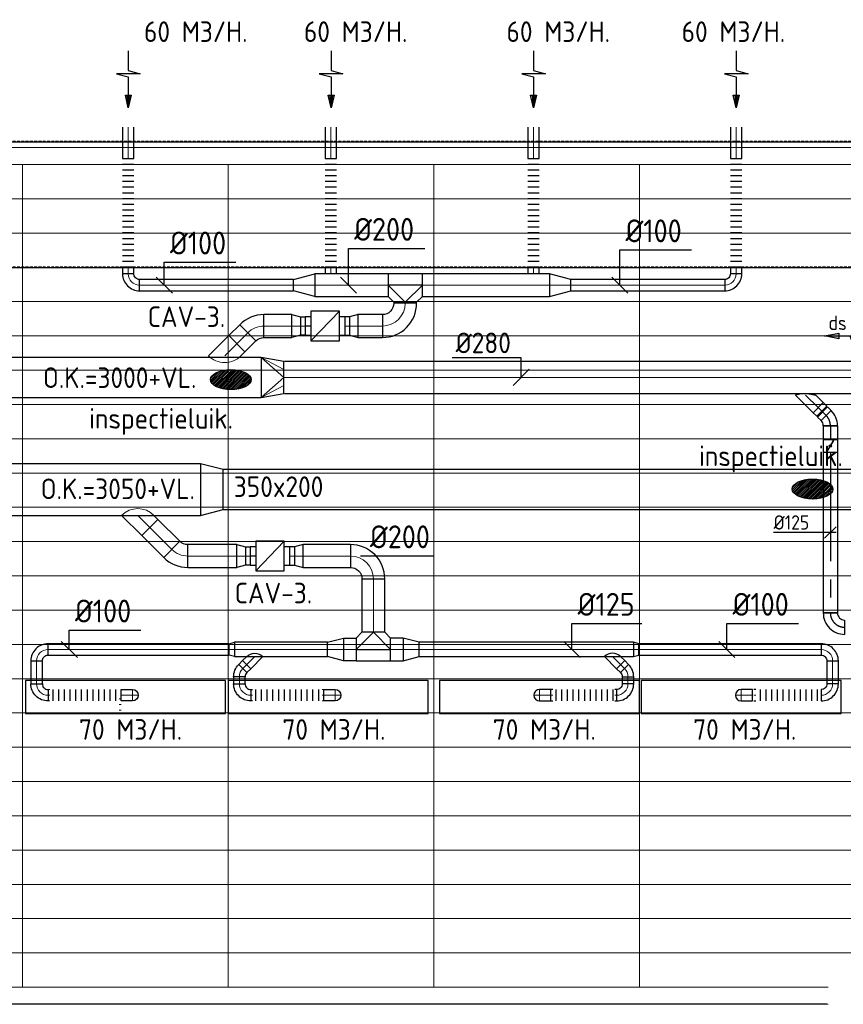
# Model space of a CAD drawing. Header units: millimetres. Extents: x -73257 to 31053, y 5203 to 51987.
# Tile 45 of 58: x -42193 to -34985, y 43369 to 51987. Entities that reach past the tile are written whole.
import ezdxf
from ezdxf.enums import TextEntityAlignment as Align

# ---------------------------------------------------------------- set-up
doc = ezdxf.new("R2010")
doc.units = ezdxf.units.MM
doc.header["$LTSCALE"] = 50
doc.linetypes.add('CENTER2', pattern=[28.575, 19.05, -3.175, 3.175, -3.175])
doc.linetypes.add('DASHED', pattern=[0.75, 0.5, -0.25])
for name, color, linetype in [('4plfd', 254, 'Continuous'), ('BALKEN', 7, 'Continuous'), ('WL570---_RETOUR', 100, 'Continuous'), ('WL570---_RETOUR_HL', 1, 'Continuous'), ('WL570---_TOEVOER', 200, 'Continuous'), ('WM570---_RETOUR', 2, 'Continuous'), ('WM570---_RETOUR_PR', 2, 'Continuous'), ('WM570---_TOEVOER', 2, 'Continuous')]:
    doc.layers.add(name, color=color, linetype=linetype)
for name, color, linetype, lineweight in [('WL570---_BESTAAND-HARTLIJN', 161, 'Continuous', 0), ('WL570---_BESTAAND-RETOUR', 140, 'Continuous', 0), ('WL570---_BESTAAND-TOEVOER', 180, 'Continuous', 0)]:
    doc.layers.add(name, color=color, linetype=linetype, lineweight=lineweight)
doc.styles.add('BURO-025', font='ISO96.shx', dxfattribs={"height": 125})
doc.styles.add('ISO', font='ISO', dxfattribs={"height": 162})
doc.styles.add('LZ-MAATVOEREN', font='simplex')
doc.styles.add('MAATVOERING', font='ISO')

# ---------------------------------------------------------------- blocks, each defined once
blk = doc.blocks.new('Groep-42')
at = {"color": 8, "linetype": 'Continuous', "lineweight": 13}
for p, q in [((-73154.9, 49899.1), (-11882.7, 49899.1)), ((-73154.9, 49599.1), (-11882.7, 49599.1)), ((-73154.9, 49299.1), (-11882.7, 49299.1)), ((-73154.9, 48999.1), (-11882.7, 48999.1)), ((-73154.9, 48699.1), (-11882.7, 48699.1)), ((-73154.9, 48399.1), (-11882.7, 48399.1)), ((-73154.9, 48399.1), (-11882.7, 48399.1)), ((-73154.9, 48099.1), (-11882.7, 48099.1)), ((-73154.9, 47799.1), (-11882.7, 47799.1)), ((-73154.9, 47499.1), (-11882.7, 47499.1)), ((-73154.9, 47199.1), (-11882.7, 47199.1)), ((-73154.9, 46899.1), (-11882.7, 46899.1)), ((-73154.9, 46599.1), (-11882.7, 46599.1)), ((-73154.9, 46299.1), (-11882.7, 46299.1)), ((-73154.9, 45999.1), (-11882.7, 45999.1)), ((-73154.9, 45699.1), (-11882.7, 45699.1)), ((-73154.9, 45399.1), (-11882.7, 45399.1)), ((-73154.9, 45099.1), (-11882.7, 45099.1)), ((-73154.9, 44799.1), (-11882.7, 44799.1)), ((-73154.9, 44499.1), (-11654.9, 44499.1)), ((-73154.9, 44199.1), (-11654.9, 44199.1)), ((-73154.9, 43899.1), (-11654.9, 43899.1)), ((-73154.9, 43599.1), (-11654.9, 43599.1)), ((-73154.9, 43299.1), (-11654.9, 43299.1))]:
    blk.add_line(p, q, dxfattribs=at)
blk = doc.blocks.new('Groep-47')
at = {"color": 8, "linetype": 'Continuous', "lineweight": 13}
blk.add_line((-37015.2, 42852.4), (-54815, 42852.4), dxfattribs=at)
blk = doc.blocks.new('Groep-50')
at = {"color": 8, "linetype": 'Continuous', "lineweight": 13}
for p, q in [((-73304.9, 50349.1), (-4004.9, 50349.1)), ((-73154.9, 50199.1), (-4154.9, 50199.1)), ((-11854.9, 50199.1), (-65654.9, 50199.1)), ((-44054.9, 50199.1), (-44054.9, 42999.1)), ((-44054.9, 50199.1), (-44054.9, 42999.1)), ((-42254.9, 50199.1), (-42254.9, 42999.1)), ((-42254.9, 50199.1), (-42254.9, 42999.1)), ((-40454.9, 50199.1), (-40454.9, 42999.1)), ((-40454.9, 50199.1), (-40454.9, 42999.1)), ((-38654.9, 50199.1), (-38654.9, 42999.1)), ((-38654.9, 50199.1), (-38654.9, 42999.1)), ((-65654.9, 43299.1), (-37005.1, 43299.1)), ((-54794.9, 42999.1), (-37005.1, 42999.1)), ((-37005.1, 42849.1), (-54804.9, 42849.1))]:
    blk.add_line(p, q, dxfattribs=at)
at = {"color": 8}
for name in ['Groep-42', 'Groep-47']:
    blk.add_blockref(name, (0, 0), dxfattribs=at)
blk = doc.blocks.new('Block plafond 3e verd')
at = {"layer": '4plfd'}
blk.add_blockref('Groep-50', (73304.912, -19149.14), dxfattribs=at)
blk = doc.blocks.new('KARO')
for p, q in [((1, 0.5), (0, 0.5)), ((0, -0.5), (1, -0.5))]:
    blk.add_line(p, q)
at = {"invisible_edges": 15}
blk.add_3dface([(0, 0.5), (0, -0.5), (1, -0.5), (1, 0.5)], dxfattribs=at)
at = {"layer": 'WL570---_BESTAAND-HARTLIJN'}
blk.add_line((0, 0), (1, 0), dxfattribs=at)
blk = doc.blocks.new('KARH')
for p, q in [((1, 0.5), (0, 0.5)), ((0, -0.5), (1, -0.5))]:
    blk.add_line(p, q)
at = {"invisible_edges": 15}
blk.add_3dface([(0, 0.5), (0, -0.5), (1, -0.5), (1, 0.5)], dxfattribs=at)
blk = doc.blocks.new('AFZPIJL')
for points in [[(0, -10), (0, -6.52), (-2.06, -5.97), (2.06, -5.97), (0, -5.41), (0, 0)], [(-0.26, -2.22), (0, 0)], [(0.26, -2.22), (0, 0)]]:
    blk.add_lwpolyline(points)
blk.add_lwpolyline([(0.52, -2.22), (-0.52, -2.22), (0, 0)], close=True)
blk = doc.blocks.new('FLLINE100')
blk.add_line((0, -50), (0, 50))
blk = doc.blocks.new('OEX10000100000')
at = {"rotation": 90}
for p in [(0, -50), (0, -100), (0, -150), (0, -200), (0, -250), (0, -300), (0, -350), (0, -400), (0, -450), (0, -500), (0, -550), (0, -600), (0, -650), (0, -700), (0, -750), (0, -800), (0, -850), (0, -900), (0, -950), (0, -1000)]:
    blk.add_blockref('FLLINE100', p, dxfattribs=at)
blk = doc.blocks.new('VBX1601600016025000')
at = {"layer": 'WL570---_TOEVOER'}
for p, q in [((50, -130), (300, 130)), ((300, 0), (350, 0))]:
    blk.add_line(p, q, dxfattribs=at)
blk.add_lwpolyline([(50, -130), (300, -130), (300, 130), (50, 130)], close=True, dxfattribs=at)
for points in [[(50, 80), (0, 80), (0, -80), (50, -80)], [(300, -80), (350, -80), (350, 80), (300, 80)]]:
    blk.add_lwpolyline(points, dxfattribs=at)
blk = doc.blocks.new('OBO10000090H')
blk.add_lwpolyline([(50, -100, 0.414214), (-100, 50), (-100, -50, -0.414214), (-50, -100)], format="xyb", close=True)
at = {"invisible_edges": 15}
for points in [[(-91.3, -50.8), (-74, 47.7), (-100, 50), (-100, -50)], [(-82.9, -53), (-48.7, 41), (-74, 47.7), (-91.3, -50.8)], [(-75, -56.7), (-25, 29.9), (-48.7, 41), (-82.9, -53)], [(-67.9, -61.7), (-3.6, 14.9), (-25, 29.9), (-75, -56.7)], [(-61.7, -67.9), (14.9, -3.6), (-3.6, 14.9), (-67.9, -61.7)], [(-56.7, -75), (29.9, -25), (14.9, -3.6), (-61.7, -67.9)], [(-53, -82.9), (41, -48.7), (29.9, -25), (-56.7, -75)], [(-50.8, -91.3), (47.7, -74), (41, -48.7), (-53, -82.9)], [(-50, -100), (50, -100), (47.7, -74), (-50.8, -91.3)]]:
    blk.add_3dface(points, dxfattribs=at)
at = {"layer": 'WL570---_BESTAAND-HARTLIJN'}
blk.add_arc((-100, -100), 100, 0, 90, dxfattribs=at)
blk = doc.blocks.new('MVLINE')
blk.add_line((35.4, -35.4), (-35.4, 35.4))
blk = doc.blocks.new('OBO20000045H')
blk.add_lwpolyline([(100, -82.8, 0.198912), (12.1, 129.3), (-129.3, -12.1, -0.198912), (-100, -82.8)], format="xyb", close=True)
at = {"invisible_edges": 15}
for points in [[(-123.4, -18.6), (29.8, 110), (12.1, 129.3), (-129.3, -12.1)], [(-118.1, -25.5), (45.7, 89.2), (29.8, 110), (-123.4, -18.6)], [(-113.4, -32.8), (59.8, 67.2), (45.7, 89.2), (-118.1, -25.5)], [(-109.4, -40.6), (71.9, 43.9), (59.8, 67.2), (-113.4, -32.8)], [(-106, -48.6), (81.9, 19.8), (71.9, 43.9), (-109.4, -40.6)], [(-103.4, -57), (89.8, -5.2), (81.9, 19.8), (-106, -48.6)], [(-101.5, -65.5), (95.4, -30.7), (89.8, -5.2), (-103.4, -57)], [(-100.4, -74.1), (98.9, -56.7), (95.4, -30.7), (-101.5, -65.5)], [(-100, -82.8), (100, -82.8), (98.9, -56.7), (-100.4, -74.1)]]:
    blk.add_3dface(points, dxfattribs=at)
at = {"layer": 'WL570---_BESTAAND-HARTLIJN'}
blk.add_arc((-200, -82.8), 200, 0, 45, dxfattribs=at)
blk = doc.blocks.new('OSV20010001860G')
blk.add_lwpolyline([(0, -100), (186.6, -50), (186.6, 50), (0, 100)], close=True)
at = {"layer": 'WL570---_BESTAAND-HARTLIJN'}
blk.add_line((0, 0), (186.6, 0), dxfattribs=at)
blk = doc.blocks.new('OZA2500200045R')
blk.add_lwpolyline([(141.4, 0), (176.8, 35.4), (35.4, 176.8), (-141.4, 0)])
at = {"layer": 'WL570---_BESTAAND-HARTLIJN'}
blk.add_line((0, 0), (106.1, 106.1), dxfattribs=at)
at = {"layer": 'WL570---_BESTAAND-RETOUR'}
blk.add_arc((0, 141.4), 200, 225, 315, dxfattribs=at)
blk = doc.blocks.new('OSV2001600740G')
blk.add_lwpolyline([(0, -100), (74.6, -80), (74.6, 80), (0, 100)], close=True)
at = {"layer": 'WL570---_BESTAAND-HARTLIJN'}
blk.add_line((0, 0), (74.6, 0), dxfattribs=at)
blk = doc.blocks.new('VRO350250002802000H')
blk.add_lwpolyline([(0, 175), (0, -175), (200, -140), (200, 140)], close=True)
at = {"layer": 'WL570---_BESTAAND-RETOUR'}
for p, q in [((0, 175), (200, 70)), ((0, -175), (200, -70))]:
    blk.add_line(p, q, dxfattribs=at)
blk.add_lwpolyline([(0, -175), (0, -175), (200, 0), (0, 175)], dxfattribs=at)
blk = doc.blocks.new('OBO20000090H')
blk.add_lwpolyline([(100, -200, 0.414214), (-200, 100), (-200, -100, -0.414214), (-100, -200)], format="xyb", close=True)
at = {"invisible_edges": 15}
for points in [[(-182.6, -101.5), (-147.9, 95.4), (-200, 100), (-200, -100)], [(-165.8, -106), (-97.4, 81.9), (-147.9, 95.4), (-182.6, -101.5)], [(-150, -113.4), (-50, 59.8), (-97.4, 81.9), (-165.8, -106)], [(-135.7, -123.4), (-7.2, 29.8), (-50, 59.8), (-150, -113.4)], [(-123.4, -135.7), (29.8, -7.2), (-7.2, 29.8), (-135.7, -123.4)], [(-113.4, -150), (59.8, -50), (29.8, -7.2), (-123.4, -135.7)], [(-106, -165.8), (81.9, -97.4), (59.8, -50), (-113.4, -150)], [(-101.5, -182.6), (95.4, -147.9), (81.9, -97.4), (-106, -165.8)], [(-100, -200), (100, -200), (95.4, -147.9), (-101.5, -182.6)]]:
    blk.add_3dface(points, dxfattribs=at)
at = {"layer": 'WL570---_BESTAAND-HARTLIJN'}
blk.add_arc((-200, -200), 200, 0, 90, dxfattribs=at)
blk = doc.blocks.new('OTS20020020000H')
at = {"layer": 'WL570---_RETOUR'}
blk.add_line((-150, 0), (150, 0), dxfattribs=at)
blk.add_lwpolyline([(-150, -100), (150, -100), (150, 100), (100, 150), (-100, 150), (-150, 100)], close=True, dxfattribs=at)
blk.add_lwpolyline([(-150, 0), (0, 150), (150, 0)], dxfattribs=at)
blk = doc.blocks.new('VV245020035020002000G')
blk.add_lwpolyline([(0, -225), (200, -175), (200, 175), (0, 225)], close=True)
at = {"invisible_edges": 15}
blk.add_3dface([(0, -225), (200, -175), (200, 175), (0, 225)], dxfattribs=at)
blk = doc.blocks.new('OBO10000090L')
blk.add_lwpolyline([(50, 0, 0.414214), (-100, 150), (-100, 50, -0.414214), (-50, 0)], format="xyb", close=True)
at = {"invisible_edges": 15}
for points in [[(-91.3, 49.2), (-74, 147.7), (-100, 150), (-100, 50)], [(-82.9, 47), (-48.7, 141), (-74, 147.7), (-91.3, 49.2)], [(-75, 43.3), (-25, 129.9), (-48.7, 141), (-82.9, 47)], [(-67.9, 38.3), (-3.6, 114.9), (-25, 129.9), (-75, 43.3)], [(-61.7, 32.1), (14.9, 96.4), (-3.6, 114.9), (-67.9, 38.3)], [(-56.7, 25), (29.9, 75), (14.9, 96.4), (-61.7, 32.1)], [(-53, 17.1), (41, 51.3), (29.9, 75), (-56.7, 25)], [(-50.8, 8.7), (47.7, 26), (41, 51.3), (-53, 17.1)], [(-50, 0), (50, 0), (47.7, 26), (-50.8, 8.7)]]:
    blk.add_3dface(points, dxfattribs=at)
at = {"layer": 'WL570---_BESTAAND-HARTLIJN'}
blk.add_arc((-100, 0), 100, 0, 90, dxfattribs=at)
blk = doc.blocks.new('ORN_T_SP')
blk.add_lwpolyline([(-0.5, 0.5), (-0.5, -0.5), (0.5, -0.5), (0.5, 0.5)], close=True)
at = {"style": 'LZ-MAATVOEREN', "flags": 9}
for tag, p in [('ROS_TYPE', (0.6333, 0.6833)), ('ROS_M3H', (0.6333, 0.4833)), ('ROS_ZIJDE', (0.6333, 0.2833)), ('ROS_STAT', (0.6333, 0.0833))]:
    blk.add_attdef(tag, p, '', height=0.125, dxfattribs=at)
blk = doc.blocks.new('OEX1000063300')
at = {"rotation": 180}
for p in [(50, 0), (100, 0), (150, 0), (200, 0), (250, 0), (300, 0), (350, 0), (400, 0), (450, 0), (500, 0), (550, 0), (600, 0)]:
    blk.add_blockref('FLLINE100', p, dxfattribs=at)
blk = doc.blocks.new('OSV1251000460G')
blk.add_lwpolyline([(0, -62.5), (46.7, -50), (46.7, 50), (0, 62.5)], close=True)
at = {"layer": 'WL570---_BESTAAND-HARTLIJN'}
blk.add_line((0, 0), (46.7, 0), dxfattribs=at)
blk = doc.blocks.new('OBO10000090ZE')
blk.add_lwpolyline([(-50, 0), (50, 0), (50, 100, 1), (-50, 100)], format="xyb", close=True)
at = {"layer": 'WL570---_BESTAAND-HARTLIJN'}
for points in [[(-50, 100), (50, 100)], [(0, 0), (0, 150)]]:
    blk.add_lwpolyline(points, dxfattribs=at)
blk = doc.blocks.new('OZA1250100045L')
at = {"layer": 'WL570---_TOEVOER'}
blk.add_line((0, 0), (-70.7, 70.7), dxfattribs=at)
blk.add_lwpolyline([(-70.7, 0), (-106.1, 35.4), (-35.4, 106.1), (70.7, 0)], dxfattribs=at)
blk.add_arc((0, 70.7), 100, 225, 315, dxfattribs=at)
blk = doc.blocks.new('OBO10000045H')
blk.add_lwpolyline([(50, -41.4, 0.198912), (6.1, 64.6), (-64.6, -6.1, -0.198912), (-50, -41.4)], format="xyb", close=True)
at = {"invisible_edges": 15}
for points in [[(-61.7, -9.3), (14.9, 55), (6.1, 64.6), (-64.6, -6.1)], [(-59, -12.7), (22.9, 44.6), (14.9, 55), (-61.7, -9.3)], [(-56.7, -16.4), (29.9, 33.6), (22.9, 44.6), (-59, -12.7)], [(-54.7, -20.3), (35.9, 22), (29.9, 33.6), (-56.7, -16.4)], [(-53, -24.3), (41, 9.9), (35.9, 22), (-54.7, -20.3)], [(-51.7, -28.5), (44.9, -2.6), (41, 9.9), (-53, -24.3)], [(-50.8, -32.7), (47.7, -15.4), (44.9, -2.6), (-51.7, -28.5)], [(-50.2, -37.1), (49.4, -28.3), (47.7, -15.4), (-50.8, -32.7)], [(-50, -41.4), (50, -41.4), (49.4, -28.3), (-50.2, -37.1)]]:
    blk.add_3dface(points, dxfattribs=at)
at = {"layer": 'WL570---_BESTAAND-HARTLIJN'}
blk.add_arc((-100, -41.4), 100, 0, 45, dxfattribs=at)
blk = doc.blocks.new('OSV20012501390G')
blk.add_lwpolyline([(0, -100), (140, -62.5), (140, 62.5), (0, 100)], close=True)
at = {"layer": 'WL570---_BESTAAND-HARTLIJN'}
blk.add_line((0, 0), (140, 0), dxfattribs=at)
blk = doc.blocks.new('OEX1000056800')
at = {"rotation": 180}
for p in [(50, 0), (100, 0), (150, 0), (200, 0), (250, 0), (300, 0), (350, 0), (400, 0), (450, 0), (500, 0), (550, 0)]:
    blk.add_blockref('FLLINE100', p, dxfattribs=at)
blk = doc.blocks.new('OEX1000058500')
at = {"rotation": 180}
for p in [(50, 0), (100, 0), (150, 0), (200, 0), (250, 0), (300, 0), (350, 0), (400, 0), (450, 0), (500, 0), (550, 0)]:
    blk.add_blockref('FLLINE100', p, dxfattribs=at)
blk = doc.blocks.new('*U564')
at = {"color": 0, "ltscale": 10}
for p, q in [((0, 88.4, -2700), (65.9, 154.3, -2700)), ((65.9, 154.3, -2700), (154.3, 65.9, -2700)), ((0.1, -88.3, -2700), (154.3, 65.9, -2700))]:
    blk.add_line(p, q, dxfattribs=at)
blk.add_spline([(-0.1, -88.1, -2700), (-0.6, -87.1, -2700), (-1.3, -85.6, -2700), (-2.2, -83.4, -2700), (-3.3, -80.6, -2700), (-4.6, -77.2, -2700), (-6, -73.1, -2700), (-7.5, -68.4, -2700), (-9, -63.1, -2700), (-10.4, -57.2, -2700), (-11.7, -50.7, -2700), (-12.9, -43.6, -2700), (-13.7, -35.9, -2700), (-14.4, -27.8, -2700), (-14.7, -19.2, -2700), (-14.7, -10.2, -2700), (-14.4, -1, -2700), (-13.7, 8.4, -2700), (-12.9, 17.8, -2700), (-11.7, 27.2, -2700), (-10.4, 36.3, -2700), (-9, 45.1, -2700), (-7.5, 53.4, -2700), (-6, 61, -2700), (-4.6, 67.9, -2700), (-3.3, 74, -2700), (-2.2, 79, -2700), (-1.3, 83.1, -2700), (-0.6, 86, -2700), (-0.1, 87.8, -2700), (0, 88.4, -2700)], degree=3, dxfattribs=at)
at = {"layer": 'WL570---_RETOUR_HL', "linetype": 'CENTER2'}
blk.add_line((0, 0, -2700), (110.1, 110.1, -2700), dxfattribs=at)
at = {"layer": 'WM570---_RETOUR_PR', "color": 2, "style": 'BURO-025'}
blk.add_attdef('POSNR', text='', height=125, dxfattribs=at).set_placement((0, 0), align=Align.MIDDLE)
blk = doc.blocks.new('*U565')
at = {"color": 0, "ltscale": 10}
for p, q in [((-49.3, 62.5, -2700), (-5, 62.5, -2700)), ((-49.3, 62.5, -2700), (-49.3, -62.5, -2700)), ((-5, 62.5, -2700), (-5, -62.5, -2700)), ((-5, 59.375, -2700), (5, 59.375, -2700)), ((5, 62.5, -2700), (49.3, 62.5, -2700)), ((5, 62.5, -2700), (5, -62.5, -2700)), ((49.3, 62.5, -2700), (49.3, -62.5, -2700)), ((-49.3, -62.5, -2700), (-5, -62.5, -2700)), ((-5, -59.375, -2700), (5, -59.375, -2700)), ((5, -62.5, -2700), (49.3, -62.5, -2700))]:
    blk.add_line(p, q, dxfattribs=at)
at = {"layer": 'WL570---_RETOUR_HL', "linetype": 'CENTER2'}
blk.add_line((-49.3, 0, -2700), (49.3, 0, -2700), dxfattribs=at)
at = {"layer": 'WM570---_RETOUR_PR', "color": 2, "style": 'BURO-025'}
blk.add_attdef('POSNR', text='', height=125, dxfattribs=at).set_placement((0, 0), align=Align.MIDDLE)
blk = doc.blocks.new('*U566')
at = {"color": 0, "ltscale": 10}
for p, q in [((-51.8, -62.5, -2700), (-51.8, 62.5, -2700)), ((80.8, 7.6, -2700), (-7.6, -80.8, -2700))]:
    blk.add_line(p, q, dxfattribs=at)
for radius in [187.6, 62.6]:
    blk.add_arc((-51.8, -125.1, -2700), radius, 45, 90, dxfattribs=at)
at = {"layer": 'WL570---_RETOUR_HL', "linetype": 'CENTER2'}
blk.add_arc((-51.8, -125.1, -2700), 125.1, 45, 90, dxfattribs=at)
at = {"layer": 'WM570---_RETOUR_PR', "color": 2, "style": 'BURO-025'}
blk.add_attdef('POSNR', text='', height=125, dxfattribs=at).set_placement((0, 0), align=Align.MIDDLE)
blk = doc.blocks.new('*U567')
at = {"color": 0, "ltscale": 10}
for p, q in [((-62.5, 125, -2700), (62.5, 125, -2700)), ((-125, -62.5, -2700), (-125, 62.5, -2700))]:
    blk.add_line(p, q, dxfattribs=at)
for radius, end in [(62.5, 0), (187.5, 360)]:
    blk.add_arc((-125, 125, -2700), radius, 270, end, dxfattribs=at)
at = {"layer": 'WL570---_RETOUR_HL', "linetype": 'CENTER2'}
blk.add_arc((-125, 125, -2700), 125, 270, 0, dxfattribs=at)
at = {"layer": 'WM570---_RETOUR_PR', "color": 2, "style": 'BURO-025'}
blk.add_attdef('POSNR', text='', height=125, dxfattribs=at).set_placement((0, 0), align=Align.MIDDLE)
blk = doc.blocks.new('*U568')
at = {"color": 0, "ltscale": 10}
for p, q in [((0, 62.5, -2700), (1405.4, 62.5, -2700)), ((1405.4, 62.5, -2700), (1405.4, -62.5, -2700)), ((0, -62.5, -2700), (1405.4, -62.5, -2700))]:
    blk.add_line(p, q, dxfattribs=at)
at = {"layer": 'WL570---_RETOUR_HL', "linetype": 'CENTER2'}
blk.add_line((0, 0, -2700), (1405.4, 0, -2700), dxfattribs=at)
at = {"layer": 'WM570---_RETOUR_PR', "color": 2, "style": 'BURO-025'}
blk.add_attdef('POSNR', text='', height=125, dxfattribs=at).set_placement((0, 0), align=Align.MIDDLE)
blk = doc.blocks.new('*U571')
at = {"layer": 'WM570---_RETOUR', "color": 0, "ltscale": 10}
for p, q in [((50, 0), (-496.7, 0)), ((-50, -50), (50, 50))]:
    blk.add_line(p, q, dxfattribs=at)
at = {"layer": 'WM570---_RETOUR', "color": 0, "style": 'BURO-025'}
blk.add_text('%%c125', height=125, dxfattribs=at).set_placement((-496.7, 25))
blk = doc.blocks.new('*U572')
at = {"color": 0, "ltscale": 10}
for p, q in [((0, 62.5, -2700), (120.9, 62.5, -2700)), ((0, -62.5, -2700), (0, 62.5, -2700)), ((0, -62.5, -2700), (120.9, -62.5, -2700))]:
    blk.add_line(p, q, dxfattribs=at)
at = {"layer": 'WL570---_RETOUR_HL', "linetype": 'CENTER2'}
blk.add_line((0, 0, -2700), (120.9, 0, -2700), dxfattribs=at)
at = {"layer": 'WM570---_RETOUR_PR', "color": 2, "style": 'BURO-025'}
blk.add_attdef('POSNR', text='', height=125, dxfattribs=at).set_placement((0, 0), align=Align.MIDDLE)
blk = doc.blocks.new('*U573')
at = {"ltscale": 10}
for p, q in [((-56.4, 62.5, -2700), (56.4, 62.5, -2700)), ((-56.4, -62.5, -2700), (-56.4, 62.5, -2700)), ((-49.4, 27.3, -2700), (-48.4, 29.1, -2700)), ((48.4, -29.1, -2700), (-49.4, 27.3, -2700)), ((49.4, -27.3, -2700), (-48.4, 29.1, -2700)), ((56.4, 62.5, -2700), (56.4, -62.5, -2700)), ((-56.4, -62.5, -2700), (56.4, -62.5, -2700)), ((48.4, -29.1, -2700), (49.4, -27.3, -2700))]:
    blk.add_line(p, q, dxfattribs=at)
blk.add_circle((0, 0, -2700), 9.41, dxfattribs=at)
at = {"layer": 'WL570---_RETOUR', "color": 2, "style": 'BURO-025'}
blk.add_attdef('I', text='', height=125, dxfattribs=at).set_placement((0, 0), align=Align.MIDDLE)
at = {"layer": 'WM570---_RETOUR_PR', "color": 2, "style": 'BURO-025'}
blk.add_attdef('POSNR', text='', height=125, dxfattribs=at).set_placement((0, 0), align=Align.MIDDLE)
blk = doc.blocks.new('LU-PIJL6')
at = {"color": 0, "linetype": 'Continuous'}
for p, q in [((0, 0), (-7.5, 0)), ((-5.5, 0), (-5, -1.5)), ((-5, -1.5), (-5, 1.5)), ((-5, 1.5), (-4.5, 0)), ((-2.5, -0.5), (-2.5, 0.5)), ((-2.5, 0.5), (0, 0)), ((0, 0), (-2.5, -0.5))]:
    blk.add_line(p, q, dxfattribs=at)
blk.add_solid([(-2.5, 0.5), (-2.5, -0.5), (0, 0)], dxfattribs=at)

msp = doc.modelspace()

# ---------------------------------------------------------------- hatches: boundary and pattern name
h = msp.add_hatch()
h.set_pattern_fill('ANSI31', color=1, scale=3.5, style=0)
h.set_pattern_definition([(45, (-37689.504, 29740.361), (-7.857724, 7.857724), [])])
edge = h.paths.add_edge_path()
edge.add_ellipse((-40345.788, 48836.274), major_axis=(-178.409, 0), ratio=0.48971085, start_angle=0, end_angle=360)
h = msp.add_hatch()
h.set_pattern_fill('ANSI31', color=1, scale=3.5, style=0)
h.set_pattern_definition([(45, (-32597.429, 28782.882), (-7.857724, 7.857724), [])])
edge = h.paths.add_edge_path()
edge.add_ellipse((-35253.714, 47878.795), major_axis=(-178.409, 0), ratio=0.48971085, start_angle=0, end_angle=360)

# ---------------------------------------------------------------- linework, layer by layer
at = {"layer": 'BALKEN', "linetype": 'DASHED'}
for p, q in [((-71316.327, 50923.799), (-2228.026, 50923.799)), ((-71316.327, 49823.799), (-2228.026, 49823.799))]:
    msp.add_line(p, q, dxfattribs=at)
at = {"layer": 'BALKEN', "linetype": 'Continuous'}
for p, q in [((-71316.205, 50919.092), (-2228.01, 50919.092)), ((-71316.205, 49819.092), (-2228.01, 49819.092))]:
    msp.add_line(p, q, dxfattribs=at)
at = {"layer": 'WL570---_RETOUR'}
msp.add_ellipse((-40345.788, 48836.274), major_axis=(-178.409, 0), ratio=0.48971085, dxfattribs=at)
at = {"layer": 'WL570---_TOEVOER'}
msp.add_ellipse((-35253.714, 47878.795), major_axis=(-178.409, 0), ratio=0.48971085, dxfattribs=at)
at = {"layer": 'WM570---_RETOUR'}
for points in [[(-39315.738, 49663.192), (-39315.738, 49984.99), (-38646.69, 49984.99)], [(-36940.632, 49663.192), (-36940.632, 49971.835), (-36314.441, 49971.835)], [(-40927.937, 49663.192), (-40927.937, 49865.303), (-40301.746, 49865.303)], [(-37803.957, 48855.732), (-37803.957, 49028.061), (-38409.203, 49028.061)]]:
    msp.add_lwpolyline(points, dxfattribs=at)
at = {"layer": 'WM570---_TOEVOER'}
for points in [[(-39210.208, 47293.958), (-38565.378, 47293.958)], [(-41759.247, 46474.904), (-41759.247, 46644.393), (-41133.057, 46644.393)], [(-37359.82, 46474.904), (-37359.82, 46703.051), (-36747.915, 46703.051)], [(-36003.82, 46474.904), (-36003.82, 46703.051), (-35377.629, 46703.051)]]:
    msp.add_lwpolyline(points, dxfattribs=at)

# ---------------------------------------------------------------- block references
at = {"layer": 'WL570---_BESTAAND-RETOUR', "xscale": 8.033562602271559, "yscale": 200, "zscale": 200, "rotation": 90}
msp.add_blockref('KARO', (-38819.076, 49505.158), dxfattribs=at)
at = {"layer": 'WL570---_BESTAAND-TOEVOER', "yscale": 100, "zscale": 100}
for p, xscale in [((-41929.088, 46073.874), -16.2227493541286), ((-39531.441, 46073.874), -16.03765465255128), ((-41305.99, 45993.161), -16.03765465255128)]:
    msp.add_blockref('KARO', p, dxfattribs=dict(at, xscale=xscale))
at = {"layer": 'WL570---_RETOUR'}
for name, p, xscale, yscale, zscale, rotation in [('AFZPIJL', (-41242.831, 51215.174), 50, 50, 50, 180), ('AFZPIJL', (-39468.472, 51215.174), 50, 50, 50, 180), ('AFZPIJL', (-37695.456, 51215.174), 50, 50, 50, 180), ('AFZPIJL', (-35921.769, 51215.174), 50, 50, 50, 180), ('KARO', (-41244.014, 50770.412), 275.9456809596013, 100, 100, 90), ('KARO', (-39469.655, 50770.412), 275.9456809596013, 100, 100, 90), ('KARO', (-37696.639, 50770.412), 275.9456809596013, 100, 100, 90), ('KARO', (-35922.951, 50770.412), 275.9456809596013, 100, 100, 90), ('KARO', (-41244.014, 49819.788), 55.98824614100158, 100, 100, 270), ('KARO', (-39470.326, 49819.788), 56.74591008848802, 100, 100, 270), ('KARO', (-37696.639, 49819.788), 56.29579252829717, 100, 100, 270), ('KARO', (-35922.951, 49819.788), 56.55323533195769, 100, 100, 270), ('KARO', (-37557.623, 49663.192), 1112.375284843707, 200, 200, 180), ('KARO', (-39795.945, 49663.192), 1348.069124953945, 100, 100, 180), ('KARO', (-36022.951, 49663.192), 1348.069124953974, 100, 100, 180), ('KARO', (-39736.056, 49305.158), -41.65426006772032, 160, 160, 180), ('KARO', (-39305.525, 49305.158), 41.65426006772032, 160, 160, 180), ('KARO', (-40292.739, 49150.828), 135.413530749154, 200, 200, 45.00000000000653), ('LU-PIJL6', (-35149.889, 49219.012), 50, 50, 50, 180)]:
    msp.add_blockref(name, p, dxfattribs=dict(at, xscale=xscale, yscale=yscale, zscale=zscale, rotation=rotation))
for name, p in [('Block plafond 3e verd', (-71418.596, 19669.012)), ('OEX10000100000', (-41244.014, 50819.788)), ('OEX10000100000', (-39469.655, 50819.788)), ('OEX10000100000', (-37696.639, 50819.788)), ('OEX10000100000', (-35922.951, 50819.788)), ('OSV20010001860G', (-37557.623, 49663.192)), ('OZA2500200045R', (-40398.805, 49044.762)), ('VRO350250002802000H', (-40080.728, 48855.732))]:
    msp.add_blockref(name, p, dxfattribs=at)
for name, p, rotation in [('OBO10000090H', (-41244.014, 49663.192), 180), ('OTS20020020000H', (-38819.076, 49663.192), 180), ('OBO10000090H', (-35922.951, 49663.192), 270), ('OBO20000090H', (-38819.076, 49305.158), 270), ('OBO20000045H', (-40138.409, 49305.158), 90.00000000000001), ('VBX1601600016025000', (-39345.791, 49305.158), 179.9999999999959), ('OSV2001600740G', (-39230.884, 49305.158), 180), ('*U564', (-35314.443, 48701.403, 2700), 270), ('*U565', (-35169.479, 48556.439, 2700), 315), ('*U566', (-35097.991, 48484.95, 2700), 315), ('*U572', (-35097.991, 48433.15, 2700), 270), ('*U573', (-35097.991, 48255.83, 2700), 270), ('*U568', (-35097.991, 48199.38, 2700), 270), ('*U567', (-35097.991, 46669.012, 2700), 270)]:
    msp.add_blockref(name, p, dxfattribs=dict(at, rotation=rotation))
at = {"layer": 'WL570---_RETOUR', "xscale": -1}
msp.add_blockref('OSV20010001860G', (-39609.342, 49663.192), dxfattribs=at)
at = {"layer": 'WL570---_RETOUR'}
for name, p, xscale, yscale, zscale in [('KARO', (-39609.342, 49663.192), 641.8618589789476, 200, 200), ('KARO', (-40055.566, 49305.158), 244.8684705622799, 200, 200), ('KARO', (-39235.357, 49305.158), 216.2812768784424, 200, 200), ('KARH', (-46173.446, 48855.732), 6092.717157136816, 350, 250), ('KARO', (-39876.547, 48855.732), 6976.346296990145, 280, 280)]:
    msp.add_blockref(name, p, dxfattribs=dict(at, xscale=xscale, yscale=yscale, zscale=zscale))
at = {"layer": 'WL570---_RETOUR', "xscale": -1, "rotation": 180}
msp.add_blockref('OSV2001600740G', (-39810.697, 49305.158), dxfattribs=at)
at = {"layer": 'WL570---_TOEVOER'}
for name, p, xscale, yscale, zscale in [('KARH', (-46530.227, 47873.62), 5918.992183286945, 450, 200), ('KARH', (-40411.235, 47873.62), 6828.62058435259, 350, 200), ('KARO', (-40720.843, 47292.494), 428.9539636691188, 200, 200), ('KARO', (-40314.378, 46474.904), 815.737998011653, 125, 125), ('KARO', (-39247.924, 46474.904), -110.7921796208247, 200, 200), ('KARO', (-38947.924, 46474.904), 110.7921796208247, 200, 200), ('KARO', (-41945.311, 46474.904), 1582.693260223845, 100, 100), ('KARO', (-36775.14, 46474.904), 1596.877568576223, 100, 100), ('KARO', (-40154.539, 46073.874), -16.2227493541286, 100, 100), ('KARO', (-37543.39, 46073.874), 16.03765465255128, 100, 100), ('KARO', (-36985.819, 46073.874), 16.2227493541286, 100, 100), ('KARO', (-35766.578, 46073.874), 16.03765465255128, 100, 100)]:
    msp.add_blockref(name, p, dxfattribs=dict(at, xscale=xscale, yscale=yscale, zscale=zscale))
for name, p in [('VV245020035020002000G', (-40611.235, 47873.62)), ('OBO20000090H', (-39097.924, 47292.494)), ('OTS20020020000H', (-39097.924, 46474.904)), ('OSV20012501390G', (-38837.132, 46474.904)), ('OSV1251000460G', (-36821.907, 46474.904)), ('OBO10000090H', (-35078.263, 46474.904)), ('OBO10000045H', (-36869.691, 46277.767)), ('OEX1000063300', (-41954.125, 46073.874)), ('OEX1000063300', (-40179.576, 46073.874)), ('OEX1000056800', (-37551.145, 46073.874)), ('OEX1000058500', (-35762.914, 46073.874))]:
    msp.add_blockref(name, p, dxfattribs=at)
at = {"layer": 'WL570---_TOEVOER', "xscale": -1}
for name, p, rotation in [('OZA2500200045R', (-41159.812, 47648.62), 180), ('OSV2001600740G', (-40292.604, 47292.494), 180), ('OZA1250100045L', (-40136.124, 46412.404), 180), ('OBO10000090L', (-41945.311, 46073.874), 90.00000000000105), ('OBO10000090ZE', (-41305.99, 46073.874), 270.000000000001), ('OBO10000090L', (-40170.762, 46073.874), 90.00000000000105), ('OBO10000090ZE', (-39531.441, 46073.874), 270.000000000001)]:
    msp.add_blockref(name, p, dxfattribs=dict(at, rotation=rotation))
at = {"layer": 'WL570---_TOEVOER'}
for p, xscale, yscale, zscale, rotation in [((-41053.746, 47542.554), 270.795600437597, 200, 200, 314.9999999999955), ((-40217.963, 47292.494), -41.65426006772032, 160, 160, 180), ((-39787.432, 47292.494), 41.65426006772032, 160, 160, 180.000000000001), ((-39297.64, 47292.494), 416.0843330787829, 200, 200, 180.000000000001), ((-39097.924, 46624.904), 467.5899698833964, 200, 200, 90), ((-36821.862, 46474.904), 1877.598184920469, 125, 125, 180.000000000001), ((-42045.311, 46173.874), 201.0308842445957, 100, 100, 90), ((-40241.472, 46307.056), -48.98494323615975, 100, 100, 224.9999999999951), ((-36898.981, 46307.056), 48.98494323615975, 100, 100, 135.0000000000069), ((-35078.263, 46173.874), 201.0308842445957, 100, 100, 90), ((-40270.762, 46173.874), 62.47194246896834, 100, 100, 90), ((-36869.691, 46173.874), 62.47194246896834, 100, 100, 90)]:
    msp.add_blockref('KARO', p, dxfattribs=dict(at, xscale=xscale, yscale=yscale, zscale=zscale, rotation=rotation))
for name, p, rotation in [('OBO20000045H', (-40803.686, 47292.494), 224.9999999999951), ('VBX1601600016025000', (-39827.697, 47292.494), 179.9999999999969), ('OSV2001600740G', (-39712.791, 47292.494), 180.000000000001), ('OBO10000090H', (-42045.311, 46474.904), 90.00000000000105), ('OZA1250100045L', (-37004.329, 46412.404), 180.000000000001), ('OBO10000090ZE', (-37543.39, 46073.874), 90.00000000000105), ('OBO10000090L', (-36969.596, 46073.874), 270.000000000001), ('OBO10000090ZE', (-35778.952, 46073.874), 90.00000000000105), ('OBO10000090L', (-35178.263, 46073.874), 270.000000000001)]:
    msp.add_blockref(name, p, dxfattribs=dict(at, rotation=rotation))
at = {"layer": 'WL570---_TOEVOER', "xscale": -1}
for name, p in [('OSV1251000460G', (-40314.022, 46474.904)), ('OSV20012501390G', (-39358.717, 46474.904)), ('OBO10000045H', (-40270.762, 46277.767))]:
    msp.add_blockref(name, p, dxfattribs=at)
at = {"layer": 'WL570---_TOEVOER', "xscale": 1750, "yscale": 290}
for p in [(-41267.939, 46059.352), (-39493.39, 46059.352), (-37643.39, 46059.352), (-35878.952, 46059.352)]:
    msp.add_blockref('ORN_T_SP', p, dxfattribs=at)
at = {"layer": 'WM570---_RETOUR', "yscale": 2, "zscale": 2}
for p, xscale in [((-40927.937, 49663.192), 2), ((-39315.738, 49663.192), 2), ((-36940.632, 49663.192), 2), ((-37803.957, 48855.732), -2)]:
    msp.add_blockref('MVLINE', p, dxfattribs=dict(at, xscale=xscale))
at = {"layer": 'WM570---_RETOUR'}
msp.add_blockref('*U571', (-35097.991, 47498.817, 2700), dxfattribs=at)
at = {"layer": 'WM570---_TOEVOER', "xscale": 2, "yscale": 2, "zscale": 2}
for p in [(-41759.247, 46474.904), (-37359.82, 46474.904), (-36003.82, 46474.904)]:
    msp.add_blockref('MVLINE', p, dxfattribs=at)

# ---------------------------------------------------------------- texts
at = {"layer": 'WM570---_RETOUR'}
for s, height, style, p in [('60 M3/H.', 180, 'MAATVOERING', (-41105.229, 51791.685)), ('60 M3/H.', 180, 'MAATVOERING', (-39705.753, 51791.685)), ('60 M3/H.', 180, 'MAATVOERING', (-37932.737, 51791.685)), ('60 M3/H.', 180, 'MAATVOERING', (-36399.773, 51791.685)), ('%%c200', 200, 'MAATVOERING', (-39265.738, 50051.657)), ('%%c100', 200, 'MAATVOERING', (-36890.632, 50038.502)), ('%%c100', 200, 'MAATVOERING', (-40877.937, 49931.97)), ('CAV-3.', 180, 'MAATVOERING', (-41073.114, 49297.168)), ('%%c280', 180, 'MAATVOERING', (-38377.628, 49067.806)), ('O.K.=3000+VL.', 180, 'ISO', (-41990.241, 48763.385)), ('inspectieluik.', 180, 'MAATVOERING', (-41585.871, 48407.297))]:
    msp.add_text(s, height=height, dxfattribs=dict(at, style=style)).set_placement(p)
at = {"layer": 'WM570---_TOEVOER', "lineweight": 0, "style": 'BURO-025'}
msp.add_text('ds', height=125, dxfattribs=at).set_placement((-35114.486, 49270.954))
at = {"layer": 'WM570---_TOEVOER'}
for s, height, style, p in [('inspectieluik.', 180, 'MAATVOERING', (-36248.183, 48079.501)), ('O.K.=3050+VL.', 180, 'ISO', (-42010.182, 47790.657)), ('350x200', 180, 'MAATVOERING', (-40319.719, 47809.412)), ('%%c200', 200, 'MAATVOERING', (-39127.282, 47360.625)), ('CAV-3.', 180, 'MAATVOERING', (-40311.916, 46878.405)), ('%%c125', 200, 'MAATVOERING', (-37309.82, 46769.717)), ('%%c100', 200, 'MAATVOERING', (-35953.82, 46769.717)), ('%%c100', 200, 'MAATVOERING', (-41709.247, 46711.059)), ('70 M3/H.', 180, 'MAATVOERING', (-41674.147, 45684.585)), ('70 M3/H.', 180, 'MAATVOERING', (-39894.071, 45684.585)), ('70 M3/H.', 180, 'MAATVOERING', (-38052.836, 45684.585)), ('70 M3/H.', 180, 'MAATVOERING', (-36298.482, 45684.585))]:
    msp.add_text(s, height=height, dxfattribs=dict(at, style=style)).set_placement(p)

doc.saveas('drawing.dxf')
